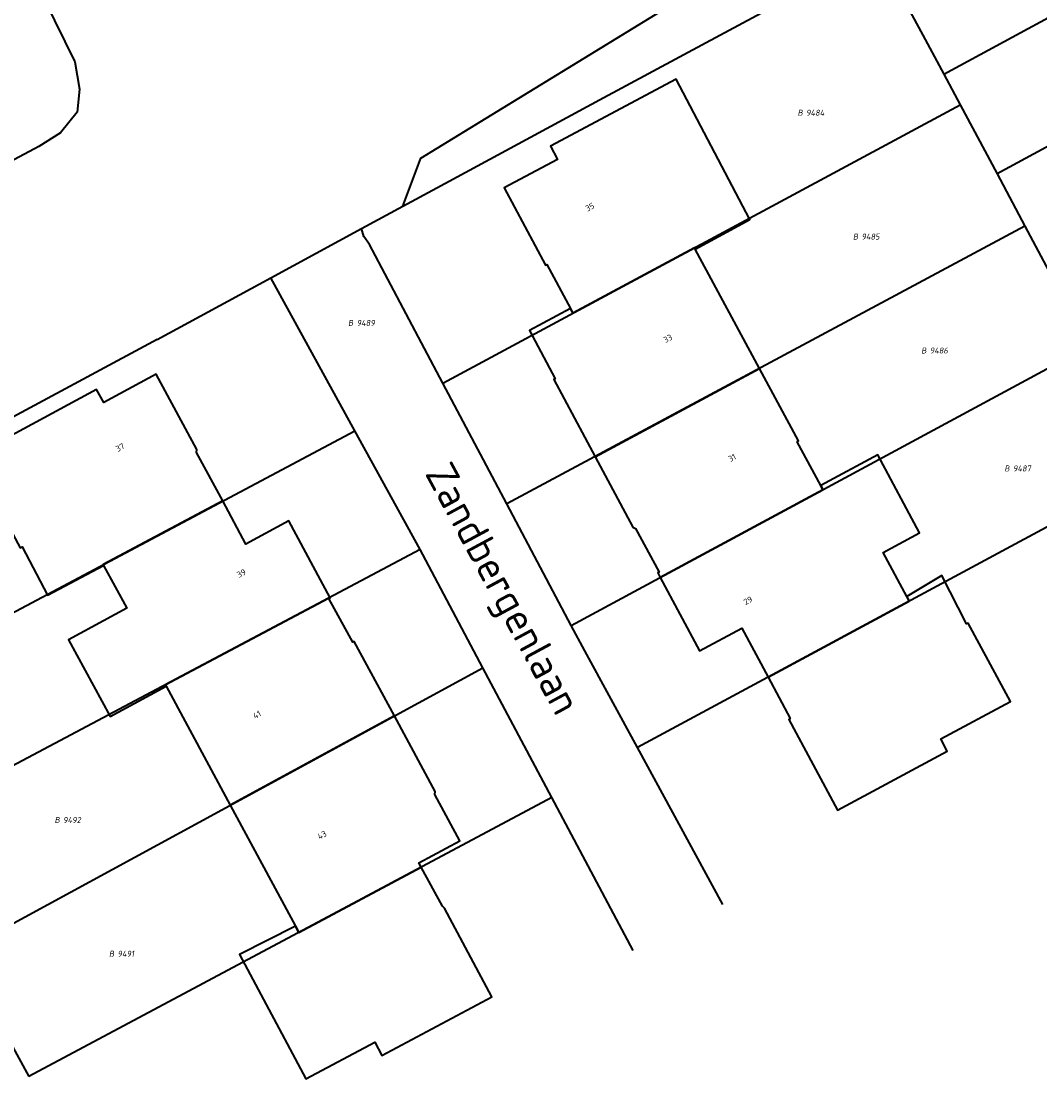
# Model space of a CAD drawing. Header units: metres. Extents: x 154989 to 155512, y 461341 to 461832.
# Tile 8 of 46: x 155299 to 155361, y 461371 to 461435. Entities that reach past the tile are written whole.
import ezdxf
from ezdxf.enums import TextEntityAlignment as Align
from ezdxf.lldxf.tags import DXFTag

# ---------------------------------------------------------------- set-up
doc = ezdxf.new("R2010")
doc.units = ezdxf.units.M
doc.layers.add('B-WE-KG-GRENS_PERCEEL-S', color=150, linetype='Continuous', lineweight=25, true_color=0x007fff, plot=False)
for name, color, linetype, lineweight in [('B-WE-OG-BEBOUWING-G', 7, 'Continuous', 35), ('B-WE-OG-BEBOUWING_HUISNUMMER-T18', 10, 'Continuous', 18), ('X-XX-AL-T18', 10, 'Continuous', 18)]:
    doc.layers.add(name, color=color, linetype=linetype, lineweight=lineweight)
doc.layers.add('N-WE-KG-GRENS_KADASTRAAL-G', color=150, linetype='KG-KADASTRAAL-SO', lineweight=35, true_color=0x007fff)
doc.styles.add('NLCS-ISO', font='NLCS-ISO.ttf')
doc.styles.add('NLCS-ISO-M1000-T18', font='NLCS-ISO.ttf', dxfattribs={"height": 1.8})
doc.styles.add('NLCS-ISO-M200-T18', font='NLCS-ISO.ttf', dxfattribs={"height": 0.36})
tags = doc.linetypes.add('KG-KADASTRAAL-SO', pattern='A,5.5,-2,["K",Standard,S=1.8,R=0,X=0,Y=-0.9],-2,5.5,-2,[5,NLCS.SHX,S=0.75,R=0,X=0,Y=0],-2', length=19).pattern_tags.tags
tags[6] = DXFTag(74, 10)

# ---------------------------------------------------------------- blocks, each defined once
blk = doc.blocks.new('SKG-PERCEELNUMMER-SO')
at = {"style": 'NLCS-ISO', "oblique": 10, "flags": 1}
for tag, p in [('GEMEENTECODE', (0, 2.55)), ('PERCEELGROOTTE', (0, -2.45))]:
    blk.add_attdef(tag, text='', height=1.8, dxfattribs=at).set_placement(p, align=Align.MIDDLE_CENTER)
at = {"style": 'NLCS-ISO', "oblique": 10}
blk.add_attdef('SECTIE', text='', height=1.8, dxfattribs=at).set_placement((-0.5, 0), align=Align.MIDDLE_RIGHT)
blk.add_attdef('PERCEELNUMMER', text='', height=1.8, dxfattribs=at).set_placement((0.5, 0), align=Align.MIDDLE_LEFT)

msp = doc.modelspace()

# ---------------------------------------------------------------- linework, layer by layer
at = {"layer": 'B-WE-OG-BEBOUWING-G', "flags": 128}
for points in [[(155339.845, 461421.352), (155343.131, 461423.127), (155338.688, 461431.579), (155331.129, 461427.548), (155331.559, 461426.742), (155328.358, 461425.035), (155330.838, 461420.386), (155330.92, 461420.43), (155332.335, 461417.789), (155332.49, 461417.499), (155339.801, 461421.433)], [(155343.71, 461414.176), (155339.845, 461421.352), (155339.801, 461421.433), (155332.49, 461417.499), (155332.335, 461417.789), (155329.867, 461416.465), (155331.426, 461413.556), (155331.337, 461413.508), (155333.824, 461408.87)], [(155333.824, 461408.87), (155336.095, 461404.635), (155336.251, 461404.558), (155337.674, 461401.922), (155337.585, 461401.874), (155337.729, 461401.606), (155347.518, 461406.883), (155347.386, 461407.129), (155345.97, 461409.769), (155346.058, 461409.816), (155343.71, 461414.176)], [(155304.261, 461402.33), (155304.232, 461402.384), (155311.424, 461406.207), (155309.849, 461409.126), (155309.868, 461409.298), (155307.422, 461413.827), (155304.269, 461412.124), (155303.842, 461412.914), (155296.298, 461408.838), (155299.239, 461403.394), (155299.356, 461403.457), (155300.89, 461400.54)], [(155344.223, 461395.608), (155352.714, 461400.179), (155352.564, 461400.459), (155351.15, 461403.108), (155353.337, 461404.281), (155350.822, 461408.972), (155347.386, 461407.129), (155347.518, 461406.883), (155337.729, 461401.606), (155340.1, 461397.184), (155342.646, 461398.549)], [(155311.424, 461406.207), (155304.232, 461402.384), (155304.261, 461402.33), (155305.662, 461399.753), (155302.154, 461397.861), (155304.646, 461393.242), (155308.018, 461395.06), (155307.969, 461395.15), (155317.789, 461400.36), (155317.802, 461400.337), (155317.89, 461400.384), (155315.399, 461405.004), (155312.822, 461403.614)], [(155344.223, 461395.608), (155345.56, 461393.115), (155345.471, 461393.067), (155348.397, 461387.619), (155354.999, 461391.166), (155354.61, 461391.89), (155358.793, 461394.137), (155356.256, 461398.86), (155356.163, 461398.81), (155354.67, 461401.722), (155352.564, 461400.459), (155352.714, 461400.179)], [(155311.879, 461387.91), (155321.749, 461393.277), (155319.332, 461397.754), (155319.245, 461397.707), (155317.802, 461400.337), (155317.789, 461400.36), (155307.969, 461395.15), (155308.018, 461395.06)], [(155321.749, 461393.277), (155311.879, 461387.91), (155315.81, 461380.63), (155316.01, 461380.26), (155323.365, 461384.184), (155323.225, 461384.444), (155325.688, 461385.774), (155324.188, 461388.552), (155324.207, 461388.724)], [(155323.365, 461384.184), (155316.01, 461380.26), (155315.81, 461380.63), (155312.428, 461378.926), (155316.43, 461371.449), (155320.569, 461373.664), (155321.001, 461372.856), (155327.6, 461376.387), (155324.754, 461381.705), (155324.637, 461381.83)]]:
    msp.add_lwpolyline(points, close=True, dxfattribs=at)
at = {"layer": 'N-WE-KG-GRENS_KADASTRAAL-G', "ltscale": 0.2, "flags": 128}
for points in [[(155354.795, 461431.869), (155387.453, 461449.581)], [(155390.672, 461443.584), (155357.993, 461425.89)], [(155322.26, 461423.937), (155323.347, 461426.823), (155339.057, 461436.476), (155345.532, 461441.032), (155348.748, 461443.099)], [(155322.26, 461423.937), (155324.309, 461425.047), (155334.081, 461430.342), (155340.5, 461433.789), (155347.425, 461437.508), (155350.782, 461439.311)], [(155350.782, 461439.311), (155353.662, 461433.97), (155354.795, 461431.869)], [(155300.699, 461436.323), (155302.524, 461432.621), (155302.81, 461430.982), (155302.667, 461429.593), (155301.672, 461428.347), (155300.366, 461427.52), (155294.154, 461424.223)], [(155354.795, 461431.869), (155355.785, 461430.033)], [(155324.672, 461413.292), (155355.785, 461430.033)], [(155355.785, 461430.033), (155357.993, 461425.89)], [(155357.993, 461425.89), (155359.67, 461422.741)], [(155319.777, 461422.591), (155322.26, 461423.937)], [(155314.321, 461419.634), (155319.777, 461422.591)], [(155324.672, 461413.292), (155320.259, 461421.627), (155319.918, 461422.122), (155319.777, 461422.591)], [(155359.67, 461422.741), (155328.52, 461406.024)], [(155359.67, 461422.741), (155361.117, 461420.023)], [(155307.474, 461415.924), (155314.321, 461419.634)], [(155319.37, 461410.431), (155314.321, 461419.634)], [(155307.474, 461415.924), (155291.396, 461407.277), (155282.718, 461402.628)], [(155332.384, 461398.724), (155363.52, 461415.511)], [(155328.52, 461406.024), (155324.672, 461413.292)], [(155287.685, 461393.588), (155319.37, 461410.431)], [(155323.293, 461403.28), (155319.37, 461410.431)], [(155367.457, 461408.116), (155336.363, 461391.377)], [(155332.384, 461398.724), (155328.52, 461406.024)], [(155323.293, 461403.28), (155291.598, 461386.466)], [(155327.077, 461396.174), (155323.459, 461402.978), (155323.293, 461403.28)], [(155336.363, 461391.377), (155333.193, 461397.197), (155332.384, 461398.724)], [(155295.652, 461379.087), (155327.077, 461396.174)], [(155331.223, 461388.376), (155327.077, 461396.174)], [(155341.504, 461381.937), (155336.363, 461391.377)], [(155331.223, 461388.376), (155299.768, 461371.597)], [(155336.114, 461379.177), (155331.223, 461388.376)], [(155295.652, 461379.087), (155299.768, 461371.597)]]:
    msp.add_lwpolyline(points, dxfattribs=at)

# ---------------------------------------------------------------- block references
at = {"layer": 'B-WE-KG-GRENS_PERCEEL-S', "xscale": 0.2, "yscale": 0.2, "zscale": 0.2}
for p, values in [((155346.41, 461429.556), {'PERCEELNUMMER': '9484', 'SECTIE': 'B'}), ((155349.742, 461422.108), {'PERCEELNUMMER': '9485', 'SECTIE': 'B'}), ((155319.377, 461416.915), {'PERCEELNUMMER': '9489', 'SECTIE': 'B'}), ((155353.85, 461415.255), {'PERCEELNUMMER': '9486', 'SECTIE': 'B'}), ((155358.851, 461408.162), {'PERCEELNUMMER': '9487', 'SECTIE': 'B'}), ((155301.724, 461387.016), {'PERCEELNUMMER': '9492', 'SECTIE': 'B'}), ((155304.997, 461378.973), {'PERCEELNUMMER': '9491', 'SECTIE': 'B'})]:
    msp.add_blockref('SKG-PERCEELNUMMER-SO', p, dxfattribs=at).add_auto_attribs(values)

# ---------------------------------------------------------------- texts
at = {"layer": 'B-WE-OG-BEBOUWING_HUISNUMMER-T18', "style": 'NLCS-ISO-M200-T18'}
for s, rotation, p in [('35', 28.1, (155333.506, 461423.883)), ('33', 28.3, (155338.196, 461415.978)), ('37', 28.4, (155305.254, 461409.425)), ('31', 28.3, (155342.06, 461408.803)), ('39', 28.4, (155312.55, 461401.859)), ('29', 28.2, (155343.012, 461400.219)), ('41', 28.4, (155313.485, 461393.354)), ('43', 28.4, (155317.396, 461386.112))]:
    msp.add_text(s, height=0.36, rotation=rotation, dxfattribs=at).set_placement(p, align=Align.MIDDLE)
at = {"layer": 'X-XX-AL-T18', "style": 'NLCS-ISO-M1000-T18'}
msp.add_text('Zandbergenlaan', height=1.8, rotation=298.4, dxfattribs=at).set_placement((155328.079, 461400.821), align=Align.MIDDLE)

doc.saveas('drawing.dxf')
